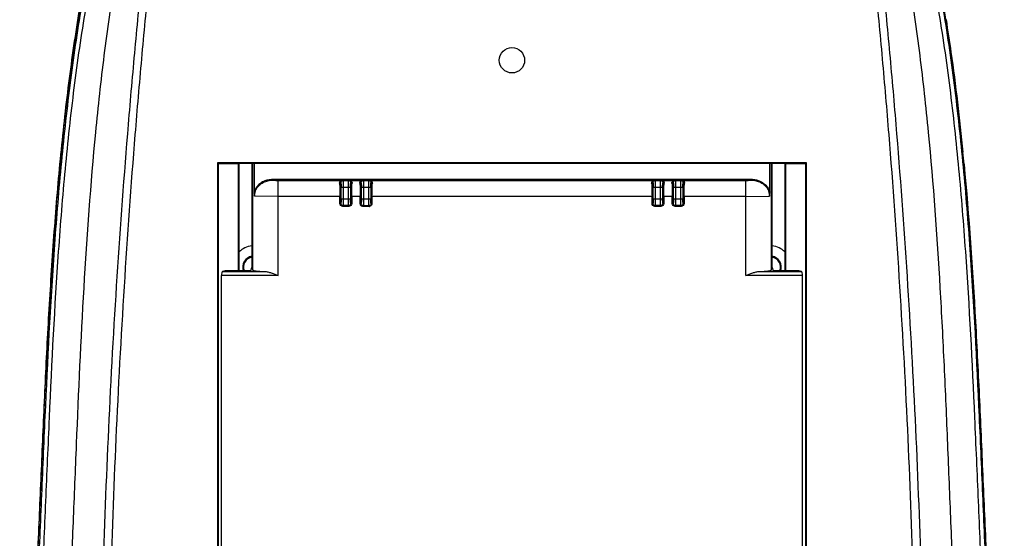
# Model space of a CAD drawing. Header units: inches. Extents: x 0 to 17, y 0 to 11.
# Tile 10 of 11: x 10.6 to 12.9, y 8 to 9.2. Entities that reach past the tile are written whole.
import ezdxf

# ---------------------------------------------------------------- set-up
doc = ezdxf.new("R2010")
doc.units = ezdxf.units.IN
doc.header["$LTSCALE"] = 0.935
doc.header["$MEASUREMENT"] = 0
doc.layers.get('0').update_dxf_attribs({"linetype": 'CONTINUOUS'})

msp = doc.modelspace()

# ---------------------------------------------------------------- linework, layer by layer
at = {"color": 7, "linetype": 'Continuous'}
for p, q in [((11.0922, 7.2589), (11.0922, 8.8573)), ((11.0943, 8.8552), (11.0922, 8.8573)), ((11.0922, 8.8573), (12.4621, 8.8573)), ((11.0943, 7.2609), (11.0943, 8.8552)), ((11.0943, 8.8552), (11.1395, 8.8552)), ((11.1395, 8.8553), (11.1395, 8.8552)), ((12.4148, 8.8553), (11.1395, 8.8553)), ((11.1395, 8.8552), (11.1395, 8.6054)), ((11.1418, 8.6054), (11.1418, 8.8553)), ((11.1718, 8.8553), (11.1718, 8.6129)), ((11.174, 8.6064), (11.174, 8.8553)), ((11.1774, 8.8553), (11.1774, 8.7887)), ((12.3769, 8.7887), (12.3769, 8.8553)), ((12.3803, 8.8553), (12.3803, 8.6064)), ((12.3825, 8.6129), (12.3825, 8.8553)), ((12.4125, 8.8553), (12.4125, 8.6054)), ((12.4148, 8.8553), (12.4148, 8.8552)), ((12.4148, 8.6054), (12.4148, 8.8552)), ((12.4148, 8.8552), (12.46, 8.8552)), ((12.46, 8.8552), (12.4621, 8.8573)), ((12.46, 8.8552), (12.46, 7.2609)), ((12.4621, 8.8573), (12.4621, 7.2589)), ((11.2065, 8.816), (11.207, 8.8141)), ((11.2276, 8.8179), (11.2276, 8.8159)), ((12.3267, 8.8179), (11.2276, 8.8179)), ((12.3267, 8.8159), (11.2276, 8.8159)), ((11.233, 8.594), (11.233, 8.8159)), ((11.233, 8.8159), (11.3815, 8.8159)), ((11.3788, 8.8103), (11.3778, 8.8106)), ((11.3837, 8.8152), (11.3815, 8.8159)), ((11.3837, 8.8152), (11.397, 8.8152)), ((11.3992, 8.8159), (11.397, 8.8152)), ((11.3992, 8.8159), (11.4288, 8.8159)), ((11.4029, 8.8106), (11.4019, 8.8103)), ((11.426, 8.8103), (11.425, 8.8106)), ((11.4309, 8.8152), (11.4288, 8.8159)), ((11.4309, 8.8152), (11.4442, 8.8152)), ((11.4464, 8.8159), (11.4442, 8.8152)), ((11.4464, 8.8159), (12.1079, 8.8159)), ((11.4502, 8.8106), (11.4492, 8.8103)), ((12.1051, 8.8103), (12.1041, 8.8106)), ((12.11, 8.8152), (12.1079, 8.8159)), ((12.11, 8.8152), (12.1234, 8.8152)), ((12.1255, 8.8159), (12.1234, 8.8152)), ((12.1255, 8.8159), (12.1551, 8.8159)), ((12.1293, 8.8106), (12.1283, 8.8103)), ((12.1524, 8.8103), (12.1514, 8.8106)), ((12.1573, 8.8152), (12.1551, 8.8159)), ((12.1573, 8.8152), (12.1706, 8.8152)), ((12.1728, 8.8159), (12.1706, 8.8152)), ((12.1728, 8.8159), (12.3213, 8.8159)), ((12.1765, 8.8106), (12.1755, 8.8103)), ((12.3213, 8.594), (12.3213, 8.8159)), ((12.3267, 8.8159), (12.3267, 8.8179)), ((12.3478, 8.816), (12.3473, 8.8141)), ((11.1774, 8.7887), (11.1778, 8.7788)), ((11.233, 8.7785), (11.1778, 8.7788)), ((11.3786, 8.7785), (11.233, 8.7785)), ((11.3767, 8.7619), (11.3767, 8.7785)), ((11.3786, 8.7619), (11.3786, 8.7785)), ((11.3793, 8.7729), (11.3793, 8.7995)), ((11.4014, 8.7995), (11.3793, 8.7995)), ((11.3842, 8.7995), (11.3842, 8.7729)), ((11.3964, 8.7729), (11.3964, 8.7995)), ((11.4014, 8.7995), (11.4014, 8.7729)), ((11.4021, 8.7619), (11.4021, 8.7785)), ((11.4259, 8.7785), (11.4021, 8.7785)), ((11.404, 8.7785), (11.404, 8.7619)), ((11.4239, 8.7618), (11.4239, 8.7785)), ((11.4259, 8.7785), (11.4259, 8.7618)), ((11.4266, 8.7727), (11.4266, 8.7995)), ((11.4486, 8.7995), (11.4266, 8.7995)), ((11.4315, 8.7995), (11.4315, 8.7727)), ((11.4437, 8.7727), (11.4437, 8.7995)), ((11.4486, 8.7995), (11.4486, 8.7727)), ((11.4493, 8.7618), (11.4493, 8.7785)), ((12.105, 8.7785), (11.4493, 8.7785)), ((11.4513, 8.7785), (11.4513, 8.7618)), ((12.103, 8.7619), (12.103, 8.7785)), ((12.105, 8.7619), (12.105, 8.7785)), ((12.1057, 8.7729), (12.1057, 8.7995)), ((12.1277, 8.7995), (12.1057, 8.7995)), ((12.1106, 8.7995), (12.1106, 8.7729)), ((12.1228, 8.7729), (12.1228, 8.7995)), ((12.1277, 8.7995), (12.1277, 8.7729)), ((12.1284, 8.7619), (12.1284, 8.7785)), ((12.1522, 8.7785), (12.1284, 8.7785)), ((12.1304, 8.7785), (12.1304, 8.7619)), ((12.1503, 8.7619), (12.1503, 8.7785)), ((12.1522, 8.7619), (12.1522, 8.7785)), ((12.1529, 8.7729), (12.1529, 8.7995)), ((12.175, 8.7995), (12.1529, 8.7995)), ((12.1579, 8.7995), (12.1579, 8.7729)), ((12.1701, 8.7729), (12.1701, 8.7995)), ((12.175, 8.7995), (12.175, 8.7729)), ((12.1757, 8.7619), (12.1757, 8.7785)), ((12.3213, 8.7785), (12.1757, 8.7785)), ((12.1776, 8.7785), (12.1776, 8.7619)), ((12.3213, 8.7785), (12.3765, 8.7788)), ((12.3765, 8.7788), (12.3769, 8.7887)), ((11.3767, 8.7619), (11.3786, 8.7619)), ((11.3788, 8.7621), (11.3786, 8.7619)), ((11.3793, 8.7729), (11.4014, 8.7729)), ((11.3837, 8.7572), (11.3835, 8.757)), ((11.3835, 8.757), (11.3835, 8.755)), ((11.3971, 8.757), (11.3835, 8.757)), ((11.3971, 8.755), (11.3835, 8.755)), ((11.397, 8.7572), (11.3837, 8.7572)), ((11.3971, 8.757), (11.397, 8.7572)), ((11.3971, 8.755), (11.3971, 8.757)), ((11.4021, 8.7619), (11.4019, 8.7621)), ((11.4021, 8.7619), (11.404, 8.7619)), ((11.4239, 8.7618), (11.426, 8.7618)), ((11.4266, 8.7727), (11.4486, 8.7727)), ((11.4304, 8.755), (11.4282, 8.7555)), ((11.4308, 8.7569), (11.4308, 8.7549)), ((11.4444, 8.7549), (11.4308, 8.7549)), ((11.4443, 8.7569), (11.4309, 8.7569)), ((11.4462, 8.7573), (11.4443, 8.7569)), ((11.4444, 8.7549), (11.4444, 8.7569)), ((11.4492, 8.7618), (11.4513, 8.7618)), ((12.103, 8.7619), (12.105, 8.7619)), ((12.1052, 8.7621), (12.105, 8.7619)), ((12.1057, 8.7729), (12.1277, 8.7729)), ((12.1101, 8.7572), (12.1099, 8.757)), ((12.1099, 8.757), (12.1099, 8.755)), ((12.1235, 8.757), (12.1099, 8.757)), ((12.1235, 8.755), (12.1099, 8.755)), ((12.1234, 8.7572), (12.1101, 8.7572)), ((12.1235, 8.757), (12.1234, 8.7572)), ((12.1235, 8.755), (12.1235, 8.757)), ((12.1284, 8.7619), (12.1283, 8.7621)), ((12.1284, 8.7619), (12.1304, 8.7619)), ((12.1503, 8.7619), (12.1522, 8.7619)), ((12.1524, 8.7621), (12.1522, 8.7619)), ((12.1529, 8.7729), (12.175, 8.7729)), ((12.1573, 8.7572), (12.1572, 8.757)), ((12.1572, 8.757), (12.1572, 8.755)), ((12.1708, 8.757), (12.1572, 8.757)), ((12.1708, 8.755), (12.1572, 8.755)), ((12.1706, 8.7572), (12.1573, 8.7572)), ((12.1708, 8.757), (12.1706, 8.7572)), ((12.1708, 8.755), (12.1708, 8.757)), ((12.1757, 8.7619), (12.1755, 8.7621)), ((12.1757, 8.7619), (12.1776, 8.7619)), ((11.101, 7.2765), (11.101, 8.594)), ((11.233, 8.594), (11.101, 8.594)), ((11.1096, 8.605), (11.1035, 8.6039)), ((11.1035, 8.6039), (11.2012, 8.6039)), ((11.1674, 8.6054), (11.1191, 8.6054)), ((11.1694, 8.6055), (11.1718, 8.6127)), ((11.1718, 8.6129), (11.1719, 8.6127)), ((11.1718, 8.6127), (11.174, 8.6064)), ((12.4533, 8.594), (12.3213, 8.594)), ((12.3531, 8.6039), (12.4508, 8.6039)), ((12.3803, 8.6064), (12.3825, 8.6127)), ((12.3824, 8.6127), (12.3825, 8.6129)), ((12.3825, 8.6127), (12.3849, 8.6055)), ((12.4352, 8.6054), (12.3869, 8.6054)), ((12.4508, 8.6039), (12.4447, 8.605)), ((12.4533, 7.2765), (12.4533, 8.594))]:
    msp.add_line(p, q, dxfattribs=at)
for points in [[(10.9269, 9.7206), (10.8975, 9.6656), (10.8641, 9.5902), (10.832, 9.4974), (10.8037, 9.3879), (10.7785, 9.2615), (10.7554, 9.1174), (10.7349, 8.9544), (10.7172, 8.7699), (10.7021, 8.5595), (10.6892, 8.3164), (10.6767, 8.0298), (10.6612, 7.6819), (10.6428, 7.2399), (10.6313, 6.6823)], [(12.923, 6.6823), (12.9115, 7.2392), (12.8932, 7.6812), (12.8776, 8.0292), (12.8651, 8.3158), (12.8522, 8.5589), (12.8372, 8.7693), (12.8194, 8.9538), (12.7989, 9.1168), (12.7759, 9.261), (12.7507, 9.3875), (12.7224, 9.497), (12.6903, 9.5898), (12.6569, 9.6653), (12.6274, 9.7206)]]:
    msp.add_lwpolyline(points, dxfattribs=at)
msp.add_circle((11.7771, 9.0955), 0.0295, dxfattribs=at)
for centre, radius, start, end in [((6.0695, 8.2132), 6.79, 5.40913, 5.64642), ((11.233, 10.0152), 1.1993, 269.7438, 270.0024), ((12.3213, 10.0146), 1.1987, 269.9975, 270.2563), ((11.4308, 8.7618), 0.00682, 242.3769, 247.6559), ((11.4308, 8.7618), 0.00685, 266.808, 269.9856), ((11.4444, 8.7618), 0.00684, 270.0078, 273.2036), ((11.4443, 8.7619), 0.007, 273.2369, 291.106), ((11.1768, 8.6132), 0.0502, 95.724, 134.3535), ((12.3775, 8.6132), 0.0502, 45.6264, 84.2683), ((11.1768, 8.6132), 0.0266, 100.8322, 197.1978), ((11.1768, 8.6132), 0.0246, 101.8436, 198.7275), ((12.3775, 8.6132), 0.0266, 342.7949, 79.1751), ((12.3775, 8.6132), 0.0246, 341.2758, 78.1494)]:
    msp.add_arc(centre, radius, start, end, dxfattribs=at)
for centre, major_axis, ratio, start_param, end_param in [((11.1036, 8.594), (0, 0.00984), 0.267949, 0.05236, 1.570796), ((11.1191, 8.6049), (0.00984, 0), 0.052408, 1.570796, 2.879793), ((11.1674, 8.6055), (0.00197, 0), 0.052408, -1.570796, -0.017453), ((11.233, 8.6065), (0.0591, 0), 0.052408, -3.124139, -2.140509), ((12.3213, 8.6065), (0.0591, 0), 0.052408, -1.001084, -0.017453), ((12.3869, 8.6055), (0.00197, 0), 0.052408, -3.124139, -1.570796), ((12.4352, 8.6049), (0.00984, 0), 0.052408, 0.261799, 1.570796), ((12.4507, 8.594), (0, 0.00984), 0.267949, -1.570796, -0.05236)]:
    msp.add_ellipse(centre, major_axis=major_axis, ratio=ratio, start_param=start_param, end_param=end_param, dxfattribs=at)
for points, knots in [([(10.9114, 9.6746), (10.9013, 9.657), (10.8815, 9.6174), (10.8543, 9.5524), (10.83, 9.478), (10.8092, 9.3969), (10.791, 9.3111), (10.7747, 9.2219), (10.7603, 9.1303), (10.7434, 9.0052), (10.7262, 8.8466), (10.7056, 8.5897), (10.6925, 8.331), (10.6816, 8.0715), (10.673, 7.8765), (10.6641, 7.6815), (10.6526, 7.4213), (10.64, 7.0959), (10.635, 6.8354), (10.6344, 6.7051)], [0, 0, 0, 0, 0.020329, 0.044225, 0.070545, 0.098591, 0.12795, 0.158295, 0.18933, 0.220817, 0.284591, 0.349011, 0.478746, 0.543818, 0.608938, 0.674079, 0.739234, 0.869591, 1, 1, 1, 1]), ([(12.6429, 9.6746), (12.6529, 9.657), (12.6728, 9.6175), (12.6999, 9.5524), (12.7242, 9.4781), (12.7451, 9.397), (12.7633, 9.3113), (12.7796, 9.2221), (12.794, 9.1304), (12.8109, 9.0054), (12.8281, 8.8467), (12.8487, 8.5898), (12.8617, 8.3311), (12.8727, 8.0716), (12.8812, 7.8766), (12.8902, 7.6816), (12.9017, 7.4214), (12.9143, 7.096), (12.9193, 6.8354), (12.9199, 6.7051)], [0, 0, 0, 0, 0.02031, 0.044199, 0.070501, 0.098546, 0.1279, 0.158245, 0.189282, 0.220771, 0.284547, 0.348972, 0.478715, 0.543791, 0.608915, 0.67406, 0.739218, 0.869582, 1, 1, 1, 1]), ([(10.6453, 6.7051), (10.6458, 6.8351), (10.6508, 7.095), (10.6658, 7.4847), (10.6809, 7.8092), (10.6923, 8.0687), (10.7032, 8.3276), (10.7162, 8.5856), (10.7367, 8.8416), (10.7538, 8.9996), (10.7706, 9.1241), (10.785, 9.2153), (10.8012, 9.3039), (10.8193, 9.389), (10.8402, 9.4692), (10.8644, 9.5427), (10.8915, 9.6069), (10.9115, 9.6458), (10.9215, 9.6631)], [0, 0, 0, 0, 0.130615, 0.261201, 0.39175, 0.456995, 0.522169, 0.652038, 0.716477, 0.780236, 0.81169, 0.842667, 0.872929, 0.902175, 0.930069, 0.956178, 0.979859, 1, 1, 1, 1]), ([(12.6328, 9.6631), (12.6428, 9.6458), (12.6628, 9.6069), (12.6899, 9.5427), (12.7142, 9.4692), (12.735, 9.389), (12.7531, 9.3039), (12.7693, 9.2153), (12.7837, 9.1241), (12.8005, 8.9997), (12.8176, 8.8416), (12.8381, 8.5856), (12.8511, 8.3276), (12.862, 8.0687), (12.8705, 7.8741), (12.8794, 7.6795), (12.891, 7.4198), (12.9035, 7.0951), (12.9085, 6.8351), (12.909, 6.7051)], [0, 0, 0, 0, 0.020142, 0.043825, 0.069936, 0.097829, 0.127071, 0.157331, 0.188307, 0.219762, 0.283514, 0.347954, 0.477822, 0.542998, 0.608243, 0.673516, 0.738795, 0.869383, 1, 1, 1, 1]), ([(10.9333, 9.633), (10.9237, 9.6048), (10.9057, 9.548), (10.8841, 9.4613), (10.8671, 9.3735), (10.8524, 9.2851), (10.8391, 9.1962), (10.8233, 9.0771), (10.8004, 8.8671), (10.7786, 8.5653), (10.7652, 8.2624), (10.7555, 8.0196), (10.7479, 7.8374), (10.7401, 7.655), (10.7303, 7.4119), (10.7198, 7.1078), (10.7151, 6.8645), (10.7142, 6.7428)], [0, 0, 0, 0, 0.030711, 0.061452, 0.09224, 0.123091, 0.154013, 0.185006, 0.24718, 0.372079, 0.497438, 0.560208, 0.62301, 0.68583, 0.74866, 0.874329, 1, 1, 1, 1]), ([(10.9542, 9.6305), (10.9503, 9.6011), (10.943, 9.5424), (10.9295, 9.4249), (10.914, 9.2777), (10.897, 9.101), (10.8766, 8.8652), (10.8551, 8.5701), (10.8358, 8.2156), (10.8229, 7.8607), (10.814, 7.3874), (10.817, 7.0323), (10.8235, 6.7957)], [0, 0, 0, 0, 0.031245, 0.062495, 0.124997, 0.187498, 0.249999, 0.375001, 0.500003, 0.625005, 0.750007, 1, 1, 1, 1]), ([(10.8417, 6.7962), (10.8356, 7.0325), (10.833, 7.3873), (10.8421, 7.8601), (10.855, 8.2145), (10.874, 8.5687), (10.8951, 8.8635), (10.9152, 9.0991), (10.932, 9.2756), (10.9504, 9.452), (10.9645, 9.5693), (10.973, 9.6278)], [0, 0, 0, 0, 0.250006, 0.375016, 0.500026, 0.625034, 0.750042, 0.812546, 0.87505, 0.937548, 1, 1, 1, 1]), ([(12.5813, 9.6278), (12.5898, 9.5693), (12.6039, 9.452), (12.6223, 9.2756), (12.6391, 9.0991), (12.6592, 8.8635), (12.6803, 8.5687), (12.6993, 8.2145), (12.7122, 7.8601), (12.7213, 7.3873), (12.7187, 7.0325), (12.7126, 6.7962)], [0, 0, 0, 0, 0.062452, 0.12495, 0.187454, 0.249958, 0.374966, 0.499974, 0.624984, 0.749994, 1, 1, 1, 1]), ([(12.6001, 9.6305), (12.6041, 9.6011), (12.6114, 9.5424), (12.6249, 9.4249), (12.6404, 9.2777), (12.6573, 9.101), (12.6777, 8.8652), (12.6991, 8.5701), (12.7183, 8.2156), (12.7312, 7.8607), (12.7402, 7.3874), (12.7374, 7.0323), (12.7311, 6.7957)], [0, 0, 0, 0, 0.031245, 0.062495, 0.124996, 0.187498, 0.249999, 0.375001, 0.500002, 0.625005, 0.750007, 1, 1, 1, 1]), ([(12.84, 6.7428), (12.8392, 6.8645), (12.8345, 7.1078), (12.8219, 7.4727), (12.809, 7.7766), (12.7988, 8.0196), (12.7915, 8.2018), (12.7837, 8.3838), (12.7713, 8.6259), (12.754, 8.8671), (12.731, 9.0771), (12.7152, 9.1962), (12.7019, 9.2851), (12.6872, 9.3735), (12.6702, 9.4613), (12.6486, 9.548), (12.6305, 9.6048), (12.621, 9.633)], [0, 0, 0, 0, 0.125671, 0.25134, 0.37699, 0.439792, 0.502562, 0.565281, 0.627922, 0.752821, 0.814994, 0.845987, 0.87691, 0.90776, 0.938548, 0.969289, 1, 1, 1, 1]), ([(10.6319, 6.7172), (10.6325, 6.839), (10.6372, 7.0826), (10.6509, 7.4475), (10.6648, 7.7512), (10.6757, 7.994), (10.6834, 8.1759), (10.6914, 8.3575), (10.7009, 8.5387), (10.713, 8.7191), (10.7286, 8.8979), (10.7456, 9.0454), (10.7621, 9.1614), (10.776, 9.2464), (10.7914, 9.3291), (10.8086, 9.409), (10.8283, 9.4853), (10.8441, 9.5344), (10.8527, 9.558)], [0, 0, 0, 0, 0.127974, 0.255825, 0.383544, 0.447342, 0.511079, 0.574745, 0.638308, 0.701656, 0.764606, 0.826862, 0.857544, 0.887726, 0.917233, 0.945905, 0.973602, 1, 1, 1, 1]), ([(12.7874, 9.1901), (12.7914, 9.1648), (12.8068, 9.0622), (12.8188, 8.959), (12.8265, 8.8812)], [0, 0, 0, 0, 0.246523, 1, 1, 1, 1]), ([(12.8292, 8.8532), (12.8408, 8.7313), (12.8533, 8.5477), (12.8654, 8.3024), (12.8733, 8.1176), (12.8813, 7.9327), (12.8925, 7.6858), (12.9009, 7.5005), (12.9058, 7.377)], [0, 0, 0, 0, 0.248463, 0.373389, 0.498491, 0.62373, 0.749079, 1, 1, 1, 1]), ([(11.2065, 8.816), (11.2031, 8.8151), (11.1966, 8.8127), (11.1879, 8.8066), (11.1812, 8.7985), (11.1783, 8.7921), (11.1774, 8.7887)], [0, 0, 0, 0, 0.250149, 0.500162, 0.750102, 1, 1, 1, 1]), ([(11.1778, 8.7788), (11.1778, 8.7829), (11.1793, 8.7911), (11.1856, 8.8019), (11.1952, 8.81), (11.203, 8.8131), (11.207, 8.8141)], [0, 0, 0, 0, 0.249552, 0.499122, 0.74904, 1, 1, 1, 1]), ([(11.2276, 8.8179), (11.2241, 8.8179), (11.217, 8.8179), (11.2099, 8.8168), (11.2065, 8.816)], [0, 0, 0, 0, 0.498706, 1, 1, 1, 1]), ([(11.2276, 8.8159), (11.2224, 8.8159), (11.2155, 8.8159), (11.2087, 8.8145), (11.207, 8.8141)], [0, 0, 0, 0, 0.749822, 1, 1, 1, 1]), ([(11.3758, 8.809), (11.3756, 8.8108), (11.3768, 8.8144), (11.3801, 8.8159), (11.3815, 8.8159)], [0, 0, 0, 0, 0.557356, 1, 1, 1, 1]), ([(11.3778, 8.8106), (11.3777, 8.8102), (11.3772, 8.8093), (11.3763, 8.809), (11.3758, 8.809)], [0, 0, 0, 0, 0.465741, 1, 1, 1, 1]), ([(11.3758, 8.809), (11.3761, 8.8046), (11.3765, 8.7944), (11.3767, 8.7842), (11.3767, 8.7785)], [0, 0, 0, 0, 0.437475, 1, 1, 1, 1]), ([(11.3778, 8.8106), (11.3776, 8.812), (11.3782, 8.8146), (11.3805, 8.8158), (11.3815, 8.8159)], [0, 0, 0, 0, 0.577234, 1, 1, 1, 1]), ([(11.3786, 8.7785), (11.3786, 8.7845), (11.3785, 8.7952), (11.3781, 8.8059), (11.3778, 8.8106)], [0, 0, 0, 0, 0.562595, 1, 1, 1, 1]), ([(11.3788, 8.8103), (11.3788, 8.8115), (11.3798, 8.8142), (11.3824, 8.8152), (11.3837, 8.8152)], [0, 0, 0, 0, 0.500083, 1, 1, 1, 1]), ([(11.3788, 8.8103), (11.3788, 8.8103), (11.3789, 8.8099), (11.379, 8.8093), (11.3791, 8.8083), (11.3792, 8.807), (11.3792, 8.8053), (11.3793, 8.8028), (11.3793, 8.8008), (11.3793, 8.7995)], [0, 0, 0, 0, 0.024175, 0.083493, 0.176994, 0.301099, 0.451389, 0.622415, 1, 1, 1, 1]), ([(11.3837, 8.8152), (11.3837, 8.8152), (11.3837, 8.815), (11.3838, 8.8148), (11.3838, 8.8144), (11.3839, 8.8136), (11.384, 8.8123), (11.3841, 8.8104), (11.3841, 8.808), (11.3842, 8.8043), (11.3842, 8.8014), (11.3842, 8.7995)], [0, 0, 0, 0, 0.007269, 0.023365, 0.048485, 0.08251, 0.175913, 0.300241, 0.450764, 0.621926, 1, 1, 1, 1]), ([(11.3964, 8.7995), (11.3964, 8.8014), (11.3965, 8.8043), (11.3965, 8.808), (11.3966, 8.8104), (11.3967, 8.8123), (11.3968, 8.8136), (11.3968, 8.8144), (11.3969, 8.8148), (11.3969, 8.815), (11.397, 8.8152), (11.397, 8.8152)], [0, 0, 0, 0, 0.378077, 0.54924, 0.699761, 0.824087, 0.91749, 0.951515, 0.976635, 0.992731, 1, 1, 1, 1]), ([(11.397, 8.8152), (11.3983, 8.8152), (11.4009, 8.8142), (11.4019, 8.8115), (11.4019, 8.8103)], [0, 0, 0, 0, 0.499652, 1, 1, 1, 1]), ([(11.3992, 8.8159), (11.3999, 8.8159), (11.4013, 8.8155), (11.4032, 8.8142), (11.4047, 8.8119), (11.4049, 8.81), (11.4049, 8.809)], [0, 0, 0, 0, 0.215304, 0.441312, 0.696686, 1, 1, 1, 1]), ([(11.3992, 8.8159), (11.4001, 8.8158), (11.4024, 8.8146), (11.4031, 8.812), (11.4029, 8.8106)], [0, 0, 0, 0, 0.422769, 1, 1, 1, 1]), ([(11.4014, 8.7995), (11.4014, 8.8008), (11.4014, 8.8028), (11.4014, 8.8053), (11.4015, 8.807), (11.4016, 8.8083), (11.4017, 8.8093), (11.4018, 8.8099), (11.4018, 8.8103), (11.4019, 8.8103)], [0, 0, 0, 0, 0.377597, 0.548626, 0.698916, 0.823018, 0.916514, 0.975828, 1, 1, 1, 1]), ([(11.4029, 8.8106), (11.4026, 8.8059), (11.4022, 8.7952), (11.4021, 8.7845), (11.4021, 8.7785)], [0, 0, 0, 0, 0.437417, 1, 1, 1, 1]), ([(11.4029, 8.8106), (11.4029, 8.8102), (11.4035, 8.8093), (11.4044, 8.809), (11.4049, 8.809)], [0, 0, 0, 0, 0.465737, 1, 1, 1, 1]), ([(11.404, 8.7785), (11.404, 8.7842), (11.4041, 8.7944), (11.4045, 8.8046), (11.4049, 8.809)], [0, 0, 0, 0, 0.562588, 1, 1, 1, 1]), ([(11.423, 8.809), (11.423, 8.81), (11.4232, 8.8119), (11.4247, 8.8142), (11.4266, 8.8155), (11.4281, 8.8159), (11.4288, 8.8159)], [0, 0, 0, 0, 0.303381, 0.558528, 0.784868, 1, 1, 1, 1]), ([(11.425, 8.8106), (11.425, 8.8102), (11.4245, 8.8093), (11.4235, 8.809), (11.423, 8.809)], [0, 0, 0, 0, 0.465741, 1, 1, 1, 1]), ([(11.423, 8.809), (11.4234, 8.8046), (11.4238, 8.7944), (11.4239, 8.7842), (11.4239, 8.7785)], [0, 0, 0, 0, 0.437482, 1, 1, 1, 1]), ([(11.425, 8.8106), (11.4249, 8.812), (11.4255, 8.8146), (11.4278, 8.8158), (11.4288, 8.8159)], [0, 0, 0, 0, 0.577235, 1, 1, 1, 1]), ([(11.4259, 8.7785), (11.4259, 8.7845), (11.4257, 8.7952), (11.4253, 8.8059), (11.425, 8.8106)], [0, 0, 0, 0, 0.562595, 1, 1, 1, 1]), ([(11.426, 8.8103), (11.426, 8.8115), (11.427, 8.8142), (11.4297, 8.8152), (11.4309, 8.8152)], [0, 0, 0, 0, 0.500083, 1, 1, 1, 1]), ([(11.426, 8.8103), (11.4261, 8.8103), (11.4261, 8.8099), (11.4262, 8.8093), (11.4263, 8.8083), (11.4264, 8.807), (11.4265, 8.8053), (11.4265, 8.8028), (11.4266, 8.8008), (11.4266, 8.7995)], [0, 0, 0, 0, 0.024175, 0.083493, 0.176994, 0.301099, 0.451389, 0.622415, 1, 1, 1, 1]), ([(11.4309, 8.8152), (11.4309, 8.8152), (11.431, 8.815), (11.431, 8.8148), (11.4311, 8.8144), (11.4312, 8.8136), (11.4312, 8.8123), (11.4313, 8.8104), (11.4314, 8.808), (11.4315, 8.8043), (11.4315, 8.8014), (11.4315, 8.7995)], [0, 0, 0, 0, 0.007269, 0.023365, 0.048485, 0.08251, 0.175913, 0.300241, 0.450764, 0.621926, 1, 1, 1, 1]), ([(11.4437, 8.7995), (11.4437, 8.8014), (11.4437, 8.8043), (11.4438, 8.808), (11.4438, 8.8104), (11.4439, 8.8123), (11.444, 8.8136), (11.4441, 8.8144), (11.4441, 8.8148), (11.4442, 8.815), (11.4442, 8.8152), (11.4442, 8.8152)], [0, 0, 0, 0, 0.378077, 0.54924, 0.699761, 0.824087, 0.91749, 0.951515, 0.976635, 0.992731, 1, 1, 1, 1]), ([(11.4442, 8.8152), (11.4455, 8.8152), (11.4481, 8.8142), (11.4492, 8.8115), (11.4492, 8.8103)], [0, 0, 0, 0, 0.499652, 1, 1, 1, 1]), ([(11.4464, 8.8159), (11.4471, 8.8159), (11.4486, 8.8155), (11.4505, 8.8142), (11.4519, 8.8119), (11.4522, 8.81), (11.4521, 8.809)], [0, 0, 0, 0, 0.215304, 0.441312, 0.696686, 1, 1, 1, 1]), ([(11.4464, 8.8159), (11.4474, 8.8158), (11.4497, 8.8146), (11.4503, 8.812), (11.4502, 8.8106)], [0, 0, 0, 0, 0.422769, 1, 1, 1, 1]), ([(11.4486, 8.7995), (11.4486, 8.8008), (11.4486, 8.8028), (11.4487, 8.8053), (11.4488, 8.807), (11.4488, 8.8083), (11.4489, 8.8093), (11.449, 8.8099), (11.4491, 8.8103), (11.4492, 8.8103)], [0, 0, 0, 0, 0.377597, 0.548626, 0.698916, 0.823018, 0.916514, 0.975828, 1, 1, 1, 1]), ([(11.4502, 8.8106), (11.4498, 8.8059), (11.4494, 8.7952), (11.4493, 8.7845), (11.4493, 8.7785)], [0, 0, 0, 0, 0.437417, 1, 1, 1, 1]), ([(11.4502, 8.8106), (11.4502, 8.8102), (11.4507, 8.8093), (11.4516, 8.809), (11.4521, 8.809)], [0, 0, 0, 0, 0.465737, 1, 1, 1, 1]), ([(11.4513, 8.7785), (11.4513, 8.7842), (11.4514, 8.7944), (11.4518, 8.8046), (11.4521, 8.809)], [0, 0, 0, 0, 0.562588, 1, 1, 1, 1]), ([(12.1022, 8.809), (12.1021, 8.81), (12.1024, 8.8119), (12.1038, 8.8142), (12.1057, 8.8155), (12.1072, 8.8159), (12.1079, 8.8159)], [0, 0, 0, 0, 0.303381, 0.558528, 0.784868, 1, 1, 1, 1]), ([(12.1041, 8.8106), (12.1041, 8.8102), (12.1036, 8.8093), (12.1027, 8.809), (12.1022, 8.809)], [0, 0, 0, 0, 0.465741, 1, 1, 1, 1]), ([(12.1022, 8.809), (12.1025, 8.8046), (12.1029, 8.7944), (12.103, 8.7842), (12.103, 8.7785)], [0, 0, 0, 0, 0.437482, 1, 1, 1, 1]), ([(12.1041, 8.8106), (12.104, 8.812), (12.1046, 8.8146), (12.1069, 8.8158), (12.1079, 8.8159)], [0, 0, 0, 0, 0.577235, 1, 1, 1, 1]), ([(12.105, 8.7785), (12.105, 8.7845), (12.1049, 8.7952), (12.1045, 8.8059), (12.1041, 8.8106)], [0, 0, 0, 0, 0.562595, 1, 1, 1, 1]), ([(12.1051, 8.8103), (12.1051, 8.8115), (12.1062, 8.8142), (12.1088, 8.8152), (12.11, 8.8152)], [0, 0, 0, 0, 0.500083, 1, 1, 1, 1]), ([(12.1051, 8.8103), (12.1052, 8.8103), (12.1053, 8.8099), (12.1054, 8.8093), (12.1055, 8.8083), (12.1055, 8.807), (12.1056, 8.8053), (12.1057, 8.8028), (12.1057, 8.8008), (12.1057, 8.7995)], [0, 0, 0, 0, 0.024175, 0.083493, 0.176994, 0.301099, 0.451389, 0.622415, 1, 1, 1, 1]), ([(12.11, 8.8152), (12.1101, 8.8152), (12.1101, 8.815), (12.1102, 8.8148), (12.1102, 8.8144), (12.1103, 8.8136), (12.1104, 8.8123), (12.1105, 8.8104), (12.1105, 8.808), (12.1106, 8.8043), (12.1106, 8.8014), (12.1106, 8.7995)], [0, 0, 0, 0, 0.007269, 0.023365, 0.048485, 0.08251, 0.175913, 0.300241, 0.450764, 0.621926, 1, 1, 1, 1]), ([(12.1228, 8.7995), (12.1228, 8.8014), (12.1228, 8.8043), (12.1229, 8.808), (12.123, 8.8104), (12.1231, 8.8123), (12.1231, 8.8136), (12.1232, 8.8144), (12.1233, 8.8148), (12.1233, 8.815), (12.1233, 8.8152), (12.1234, 8.8152)], [0, 0, 0, 0, 0.378077, 0.54924, 0.699761, 0.824087, 0.91749, 0.951515, 0.976635, 0.992731, 1, 1, 1, 1]), ([(12.1234, 8.8152), (12.1246, 8.8152), (12.1272, 8.8142), (12.1283, 8.8115), (12.1283, 8.8103)], [0, 0, 0, 0, 0.499652, 1, 1, 1, 1]), ([(12.1255, 8.8159), (12.1265, 8.8158), (12.1288, 8.8146), (12.1294, 8.812), (12.1293, 8.8106)], [0, 0, 0, 0, 0.422769, 1, 1, 1, 1]), ([(12.1255, 8.8159), (12.1262, 8.8159), (12.1277, 8.8155), (12.1296, 8.8142), (12.1311, 8.8119), (12.1313, 8.81), (12.1313, 8.809)], [0, 0, 0, 0, 0.215304, 0.441312, 0.696686, 1, 1, 1, 1]), ([(12.1277, 8.7995), (12.1277, 8.8008), (12.1278, 8.8028), (12.1278, 8.8053), (12.1279, 8.807), (12.128, 8.8083), (12.128, 8.8093), (12.1282, 8.8099), (12.1282, 8.8103), (12.1283, 8.8103)], [0, 0, 0, 0, 0.377597, 0.548626, 0.698916, 0.823018, 0.916514, 0.975828, 1, 1, 1, 1]), ([(12.1293, 8.8106), (12.129, 8.8059), (12.1286, 8.7952), (12.1284, 8.7845), (12.1284, 8.7785)], [0, 0, 0, 0, 0.437417, 1, 1, 1, 1]), ([(12.1293, 8.8106), (12.1293, 8.8102), (12.1298, 8.8093), (12.1308, 8.809), (12.1313, 8.809)], [0, 0, 0, 0, 0.465737, 1, 1, 1, 1]), ([(12.1304, 8.7785), (12.1304, 8.7842), (12.1305, 8.7944), (12.1309, 8.8046), (12.1313, 8.809)], [0, 0, 0, 0, 0.562588, 1, 1, 1, 1]), ([(12.1494, 8.809), (12.1494, 8.81), (12.1496, 8.8119), (12.151, 8.8142), (12.153, 8.8155), (12.1544, 8.8159), (12.1551, 8.8159)], [0, 0, 0, 0, 0.303381, 0.558528, 0.784868, 1, 1, 1, 1]), ([(12.1514, 8.8106), (12.1514, 8.8102), (12.1508, 8.8093), (12.1499, 8.809), (12.1494, 8.809)], [0, 0, 0, 0, 0.465741, 1, 1, 1, 1]), ([(12.1494, 8.809), (12.1498, 8.8046), (12.1502, 8.7944), (12.1503, 8.7842), (12.1503, 8.7785)], [0, 0, 0, 0, 0.437482, 1, 1, 1, 1]), ([(12.1514, 8.8106), (12.1512, 8.812), (12.1519, 8.8146), (12.1542, 8.8158), (12.1551, 8.8159)], [0, 0, 0, 0, 0.577235, 1, 1, 1, 1]), ([(12.1522, 8.7785), (12.1522, 8.7845), (12.1521, 8.7952), (12.1517, 8.8059), (12.1514, 8.8106)], [0, 0, 0, 0, 0.562595, 1, 1, 1, 1]), ([(12.1524, 8.8103), (12.1524, 8.8115), (12.1534, 8.8142), (12.156, 8.8152), (12.1573, 8.8152)], [0, 0, 0, 0, 0.500083, 1, 1, 1, 1]), ([(12.1524, 8.8103), (12.1525, 8.8103), (12.1525, 8.8099), (12.1526, 8.8093), (12.1527, 8.8083), (12.1528, 8.807), (12.1528, 8.8053), (12.1529, 8.8028), (12.1529, 8.8008), (12.1529, 8.7995)], [0, 0, 0, 0, 0.024175, 0.083493, 0.176994, 0.301099, 0.451389, 0.622415, 1, 1, 1, 1]), ([(12.1573, 8.8152), (12.1573, 8.8152), (12.1574, 8.815), (12.1574, 8.8148), (12.1575, 8.8144), (12.1575, 8.8136), (12.1576, 8.8123), (12.1577, 8.8104), (12.1578, 8.808), (12.1578, 8.8043), (12.1579, 8.8014), (12.1579, 8.7995)], [0, 0, 0, 0, 0.007269, 0.023365, 0.048485, 0.08251, 0.175913, 0.300241, 0.450764, 0.621926, 1, 1, 1, 1]), ([(12.1701, 8.7995), (12.1701, 8.8014), (12.1701, 8.8043), (12.1702, 8.808), (12.1702, 8.8104), (12.1703, 8.8123), (12.1704, 8.8136), (12.1705, 8.8144), (12.1705, 8.8148), (12.1706, 8.815), (12.1706, 8.8152), (12.1706, 8.8152)], [0, 0, 0, 0, 0.378077, 0.54924, 0.699761, 0.824087, 0.91749, 0.951515, 0.976635, 0.992731, 1, 1, 1, 1]), ([(12.1706, 8.8152), (12.1719, 8.8152), (12.1745, 8.8142), (12.1755, 8.8115), (12.1755, 8.8103)], [0, 0, 0, 0, 0.499652, 1, 1, 1, 1]), ([(12.1728, 8.8159), (12.1735, 8.8159), (12.175, 8.8155), (12.1769, 8.8142), (12.1783, 8.8119), (12.1786, 8.81), (12.1785, 8.809)], [0, 0, 0, 0, 0.215304, 0.441312, 0.696686, 1, 1, 1, 1]), ([(12.1728, 8.8159), (12.1738, 8.8158), (12.1761, 8.8146), (12.1767, 8.812), (12.1765, 8.8106)], [0, 0, 0, 0, 0.422769, 1, 1, 1, 1]), ([(12.175, 8.7995), (12.175, 8.8008), (12.175, 8.8028), (12.1751, 8.8053), (12.1751, 8.807), (12.1752, 8.8083), (12.1753, 8.8093), (12.1754, 8.8099), (12.1755, 8.8103), (12.1755, 8.8103)], [0, 0, 0, 0, 0.377597, 0.548626, 0.698916, 0.823018, 0.916514, 0.975828, 1, 1, 1, 1]), ([(12.1765, 8.8106), (12.1762, 8.8059), (12.1758, 8.7952), (12.1757, 8.7845), (12.1757, 8.7785)], [0, 0, 0, 0, 0.437417, 1, 1, 1, 1]), ([(12.1765, 8.8106), (12.1766, 8.8102), (12.1771, 8.8093), (12.178, 8.809), (12.1785, 8.809)], [0, 0, 0, 0, 0.465737, 1, 1, 1, 1]), ([(12.1776, 8.7785), (12.1776, 8.7842), (12.1778, 8.7944), (12.1782, 8.8046), (12.1785, 8.809)], [0, 0, 0, 0, 0.562588, 1, 1, 1, 1]), ([(12.3478, 8.816), (12.3443, 8.8168), (12.3373, 8.8179), (12.3302, 8.8179), (12.3267, 8.8179)], [0, 0, 0, 0, 0.5013, 1, 1, 1, 1]), ([(12.3473, 8.8141), (12.3456, 8.8145), (12.3388, 8.8159), (12.3319, 8.8159), (12.3267, 8.8159)], [0, 0, 0, 0, 0.250179, 1, 1, 1, 1]), ([(12.3473, 8.8141), (12.3513, 8.8131), (12.3591, 8.81), (12.3687, 8.8019), (12.375, 8.7911), (12.3765, 8.7829), (12.3765, 8.7788)], [0, 0, 0, 0, 0.250891, 0.500803, 0.750426, 1, 1, 1, 1]), ([(12.3478, 8.816), (12.3512, 8.8151), (12.3577, 8.8127), (12.3664, 8.8066), (12.3731, 8.7985), (12.376, 8.7921), (12.3769, 8.7887)], [0, 0, 0, 0, 0.250146, 0.50016, 0.7501, 1, 1, 1, 1]), ([(11.3835, 8.755), (11.3818, 8.755), (11.3781, 8.7565), (11.3767, 8.7602), (11.3767, 8.7619)], [0, 0, 0, 0, 0.49999, 1, 1, 1, 1]), ([(11.3835, 8.757), (11.3823, 8.757), (11.3797, 8.7581), (11.3786, 8.7607), (11.3786, 8.7619)], [0, 0, 0, 0, 0.500097, 1, 1, 1, 1]), ([(11.3793, 8.7729), (11.3793, 8.7715), (11.3793, 8.7696), (11.3792, 8.7671), (11.3792, 8.7655), (11.3791, 8.7642), (11.379, 8.7632), (11.3789, 8.7625), (11.3789, 8.7621), (11.3788, 8.7621)], [0, 0, 0, 0, 0.370211, 0.538673, 0.687668, 0.812035, 0.907534, 0.970659, 1, 1, 1, 1]), ([(11.3837, 8.7572), (11.3824, 8.7572), (11.3798, 8.7582), (11.3788, 8.7608), (11.3788, 8.7621)], [0, 0, 0, 0, 0.499868, 1, 1, 1, 1]), ([(11.3842, 8.7729), (11.3842, 8.7709), (11.3842, 8.7681), (11.3841, 8.7645), (11.3841, 8.7622), (11.384, 8.7602), (11.3839, 8.7587), (11.3838, 8.7578), (11.3838, 8.7573), (11.3837, 8.7572)], [0, 0, 0, 0, 0.370645, 0.539222, 0.688432, 0.813009, 0.908424, 0.971402, 1, 1, 1, 1]), ([(11.397, 8.7572), (11.3969, 8.7573), (11.3969, 8.7578), (11.3967, 8.7587), (11.3967, 8.7602), (11.3966, 8.7622), (11.3965, 8.7645), (11.3965, 8.7681), (11.3964, 8.7709), (11.3964, 8.7729)], [0, 0, 0, 0, 0.028598, 0.091575, 0.186992, 0.31157, 0.460781, 0.629358, 1, 1, 1, 1]), ([(11.4019, 8.7621), (11.4019, 8.7608), (11.4008, 8.7582), (11.3982, 8.7572), (11.397, 8.7572)], [0, 0, 0, 0, 0.499868, 1, 1, 1, 1]), ([(11.4021, 8.7619), (11.4021, 8.7607), (11.401, 8.7581), (11.3984, 8.757), (11.3971, 8.757)], [0, 0, 0, 0, 0.499878, 1, 1, 1, 1]), ([(11.404, 8.7619), (11.404, 8.7602), (11.4026, 8.7565), (11.3989, 8.755), (11.3971, 8.755)], [0, 0, 0, 0, 0.5, 1, 1, 1, 1]), ([(11.4019, 8.7621), (11.4018, 8.7621), (11.4018, 8.7625), (11.4017, 8.7632), (11.4016, 8.7642), (11.4015, 8.7655), (11.4014, 8.7671), (11.4014, 8.7696), (11.4014, 8.7715), (11.4014, 8.7729)], [0, 0, 0, 0, 0.029344, 0.092472, 0.187975, 0.312344, 0.46134, 0.629799, 1, 1, 1, 1]), ([(11.4276, 8.7557), (11.4265, 8.7563), (11.4246, 8.7581), (11.4239, 8.7606), (11.4239, 8.7618)], [0, 0, 0, 0, 0.499897, 1, 1, 1, 1]), ([(11.4287, 8.7574), (11.4279, 8.7578), (11.4264, 8.7591), (11.4259, 8.7609), (11.4259, 8.7618)], [0, 0, 0, 0, 0.499852, 1, 1, 1, 1]), ([(11.4266, 8.7727), (11.4266, 8.7713), (11.4265, 8.7693), (11.4265, 8.7667), (11.4264, 8.7651), (11.4263, 8.7638), (11.4262, 8.7627), (11.4261, 8.7622), (11.4261, 8.7618), (11.426, 8.7618)], [0, 0, 0, 0, 0.381398, 0.553741, 0.704683, 0.828629, 0.921072, 0.978405, 1, 1, 1, 1]), ([(11.4315, 8.7727), (11.4315, 8.7706), (11.4315, 8.7677), (11.4314, 8.764), (11.4313, 8.7617), (11.4312, 8.7597), (11.4312, 8.7584), (11.4311, 8.7576), (11.431, 8.7572), (11.431, 8.757), (11.4309, 8.7569), (11.4309, 8.7569)], [0, 0, 0, 0, 0.381914, 0.554405, 0.705592, 0.829773, 0.922118, 0.955261, 0.979267, 0.994047, 1, 1, 1, 1]), ([(11.4443, 8.7569), (11.4442, 8.7569), (11.4442, 8.757), (11.4441, 8.7572), (11.4441, 8.7576), (11.444, 8.7584), (11.4439, 8.7597), (11.4438, 8.7617), (11.4438, 8.764), (11.4437, 8.7677), (11.4437, 8.7706), (11.4437, 8.7727)], [0, 0, 0, 0, 0.005954, 0.020735, 0.044741, 0.077885, 0.170232, 0.294412, 0.445596, 0.618085, 1, 1, 1, 1]), ([(11.4492, 8.7618), (11.4492, 8.7609), (11.4486, 8.759), (11.4471, 8.7577), (11.4462, 8.7573)], [0, 0, 0, 0, 0.500193, 1, 1, 1, 1]), ([(11.4493, 8.7618), (11.4493, 8.7609), (11.4488, 8.7591), (11.4473, 8.7578), (11.4465, 8.7574)], [0, 0, 0, 0, 0.50037, 1, 1, 1, 1]), ([(11.4513, 8.7618), (11.4513, 8.7605), (11.4504, 8.7577), (11.4481, 8.7559), (11.4469, 8.7554)], [0, 0, 0, 0, 0.500061, 1, 1, 1, 1]), ([(11.4492, 8.7618), (11.4491, 8.7618), (11.449, 8.7622), (11.4489, 8.7627), (11.4488, 8.7638), (11.4488, 8.7651), (11.4487, 8.7667), (11.4486, 8.7693), (11.4486, 8.7713), (11.4486, 8.7727)], [0, 0, 0, 0, 0.021593, 0.078918, 0.17135, 0.295288, 0.446227, 0.618574, 1, 1, 1, 1]), ([(12.1099, 8.755), (12.1082, 8.755), (12.1045, 8.7565), (12.103, 8.7602), (12.103, 8.7619)], [0, 0, 0, 0, 0.49999, 1, 1, 1, 1]), ([(12.1099, 8.757), (12.1087, 8.757), (12.106, 8.7581), (12.105, 8.7607), (12.105, 8.7619)], [0, 0, 0, 0, 0.500097, 1, 1, 1, 1]), ([(12.1057, 8.7729), (12.1057, 8.7715), (12.1057, 8.7696), (12.1056, 8.7671), (12.1055, 8.7655), (12.1055, 8.7642), (12.1054, 8.7632), (12.1053, 8.7625), (12.1052, 8.7621), (12.1052, 8.7621)], [0, 0, 0, 0, 0.370211, 0.538673, 0.687668, 0.812035, 0.907534, 0.970659, 1, 1, 1, 1]), ([(12.1101, 8.7572), (12.1088, 8.7572), (12.1062, 8.7582), (12.1052, 8.7608), (12.1052, 8.7621)], [0, 0, 0, 0, 0.499868, 1, 1, 1, 1]), ([(12.1106, 8.7729), (12.1106, 8.7709), (12.1106, 8.7681), (12.1105, 8.7645), (12.1105, 8.7622), (12.1104, 8.7602), (12.1103, 8.7587), (12.1102, 8.7578), (12.1102, 8.7573), (12.1101, 8.7572)], [0, 0, 0, 0, 0.370645, 0.539222, 0.688432, 0.813009, 0.908424, 0.971402, 1, 1, 1, 1]), ([(12.1234, 8.7572), (12.1233, 8.7573), (12.1232, 8.7578), (12.1231, 8.7587), (12.1231, 8.7602), (12.123, 8.7622), (12.1229, 8.7645), (12.1228, 8.7681), (12.1228, 8.7709), (12.1228, 8.7729)], [0, 0, 0, 0, 0.028598, 0.091575, 0.186992, 0.31157, 0.460781, 0.629358, 1, 1, 1, 1]), ([(12.1283, 8.7621), (12.1283, 8.7608), (12.1272, 8.7582), (12.1246, 8.7572), (12.1234, 8.7572)], [0, 0, 0, 0, 0.499868, 1, 1, 1, 1]), ([(12.1304, 8.7619), (12.1304, 8.7602), (12.1289, 8.7565), (12.1253, 8.755), (12.1235, 8.755)], [0, 0, 0, 0, 0.5, 1, 1, 1, 1]), ([(12.1284, 8.7619), (12.1284, 8.7607), (12.1274, 8.7581), (12.1248, 8.757), (12.1235, 8.757)], [0, 0, 0, 0, 0.499878, 1, 1, 1, 1]), ([(12.1283, 8.7621), (12.1282, 8.7621), (12.1282, 8.7625), (12.128, 8.7632), (12.128, 8.7642), (12.1279, 8.7655), (12.1278, 8.7671), (12.1278, 8.7696), (12.1277, 8.7715), (12.1277, 8.7729)], [0, 0, 0, 0, 0.029344, 0.092472, 0.187975, 0.312344, 0.46134, 0.629799, 1, 1, 1, 1]), ([(12.1572, 8.755), (12.1554, 8.755), (12.1517, 8.7565), (12.1503, 8.7602), (12.1503, 8.7619)], [0, 0, 0, 0, 0.49999, 1, 1, 1, 1]), ([(12.1572, 8.757), (12.1559, 8.757), (12.1533, 8.7581), (12.1522, 8.7607), (12.1522, 8.7619)], [0, 0, 0, 0, 0.500097, 1, 1, 1, 1]), ([(12.1529, 8.7729), (12.1529, 8.7715), (12.1529, 8.7696), (12.1529, 8.7671), (12.1528, 8.7655), (12.1527, 8.7642), (12.1526, 8.7632), (12.1525, 8.7625), (12.1525, 8.7621), (12.1524, 8.7621)], [0, 0, 0, 0, 0.370211, 0.538673, 0.687668, 0.812035, 0.907534, 0.970659, 1, 1, 1, 1]), ([(12.1573, 8.7572), (12.1561, 8.7572), (12.1535, 8.7582), (12.1524, 8.7608), (12.1524, 8.7621)], [0, 0, 0, 0, 0.499868, 1, 1, 1, 1]), ([(12.1579, 8.7729), (12.1579, 8.7709), (12.1578, 8.7681), (12.1578, 8.7645), (12.1577, 8.7622), (12.1576, 8.7602), (12.1576, 8.7587), (12.1574, 8.7578), (12.1574, 8.7573), (12.1573, 8.7572)], [0, 0, 0, 0, 0.370645, 0.539222, 0.688432, 0.813009, 0.908424, 0.971402, 1, 1, 1, 1]), ([(12.1706, 8.7572), (12.1705, 8.7573), (12.1705, 8.7578), (12.1704, 8.7587), (12.1703, 8.7602), (12.1702, 8.7622), (12.1702, 8.7645), (12.1701, 8.7681), (12.1701, 8.7709), (12.1701, 8.7729)], [0, 0, 0, 0, 0.028598, 0.091575, 0.186992, 0.31157, 0.460781, 0.629358, 1, 1, 1, 1]), ([(12.1755, 8.7621), (12.1755, 8.7608), (12.1745, 8.7582), (12.1719, 8.7572), (12.1706, 8.7572)], [0, 0, 0, 0, 0.499868, 1, 1, 1, 1]), ([(12.1776, 8.7619), (12.1776, 8.7602), (12.1762, 8.7565), (12.1725, 8.755), (12.1708, 8.755)], [0, 0, 0, 0, 0.5, 1, 1, 1, 1]), ([(12.1757, 8.7619), (12.1757, 8.7607), (12.1746, 8.7581), (12.172, 8.757), (12.1708, 8.757)], [0, 0, 0, 0, 0.499878, 1, 1, 1, 1]), ([(12.1755, 8.7621), (12.1754, 8.7621), (12.1754, 8.7625), (12.1753, 8.7632), (12.1752, 8.7642), (12.1751, 8.7655), (12.1751, 8.7671), (12.175, 8.7696), (12.175, 8.7715), (12.175, 8.7729)], [0, 0, 0, 0, 0.029344, 0.092472, 0.187975, 0.312344, 0.46134, 0.629799, 1, 1, 1, 1]), ([(11.2012, 8.6039), (11.2038, 8.6038), (11.2091, 8.6028), (11.2197, 8.5995), (11.2277, 8.5962), (11.233, 8.594)], [0, 0, 0, 0, 0.231697, 0.479759, 1, 1, 1, 1]), ([(12.3213, 8.594), (12.3266, 8.5962), (12.3346, 8.5995), (12.3452, 8.6028), (12.3505, 8.6038), (12.3531, 8.6039)], [0, 0, 0, 0, 0.520243, 0.768307, 1, 1, 1, 1])]:
    msp.add_open_spline(points, degree=3, knots=knots, dxfattribs=at)
for points in [[(11.4275, 8.7583), (11.4266, 8.7592), (11.426, 8.7606), (11.426, 8.7618)], [(11.4309, 8.7569), (11.4297, 8.7569), (11.4284, 8.7574), (11.4275, 8.7583)], [(11.4308, 8.7569), (11.4301, 8.7569), (11.4293, 8.7571), (11.4287, 8.7574)], [(11.4465, 8.7574), (11.4458, 8.7571), (11.4451, 8.7569), (11.4444, 8.7569)]]:
    msp.add_open_spline(points, degree=3, dxfattribs=at)

doc.saveas('drawing.dxf')
